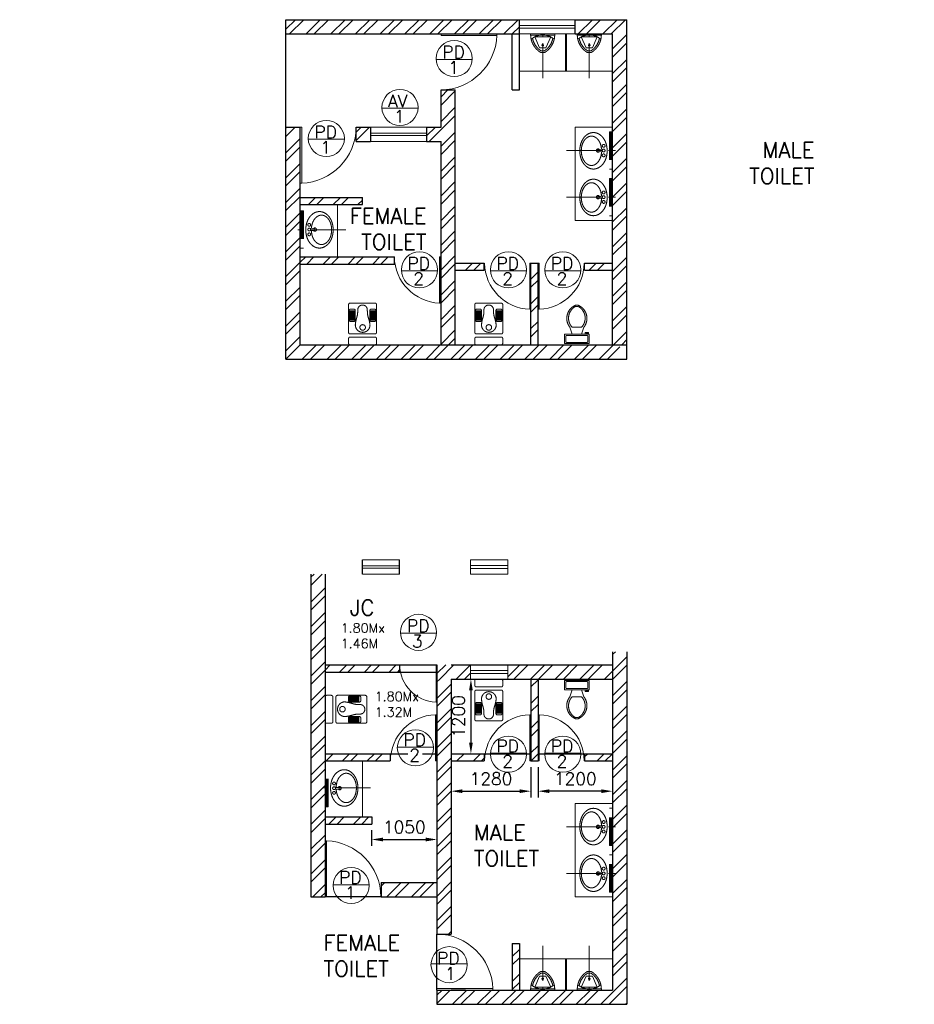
# Model space of a CAD drawing. Header units: inches. Extents: x 0 to 1564127, y -23460 to 23144100.
# Tile 155 of 215: x 880948 to 895333, y 151075 to 166913. Entities that reach past the tile are written whole.
import ezdxf
from ezdxf.enums import TextEntityAlignment as Align

# ---------------------------------------------------------------- set-up
doc = ezdxf.new("R2010")
doc.units = ezdxf.units.IN
doc.header["$LTSCALE"] = 1800
doc.header["$MEASUREMENT"] = 0
doc.linetypes.add('1 NORTH ELEVATION$0$NORTH ELEVATION$0$HIDDEN', pattern=[0.375, 0.25, -0.125])
doc.linetypes.add('CENTER', pattern=[2, 1.25, -0.25, 0.25, -0.25])
doc.layers.get('0').update_dxf_attribs({"color": 253, "lineweight": 9})
for name, color, linetype in [('1', 7, 'Continuous'), ('DIM', 4, 'Continuous'), ('TEXT', 3, 'Continuous'), ('WALL', 6, 'Continuous')]:
    doc.layers.add(name, color=color, linetype=linetype)
for name, color, linetype, lineweight in [('A-DOOR TAG', 3, 'Continuous', 15), ('CCONTHIN', 15, '1 NORTH ELEVATION$0$NORTH ELEVATION$0$HIDDEN', 13), ('CHAT', 11, 'Continuous', 13), ('CL', 8, 'CENTER', 15), ('DOOR', 235, 'Continuous', 13), ('WALL HATCH', 251, 'Continuous', 13), ('WIN', 31, 'Continuous', 13)]:
    doc.layers.add(name, color=color, linetype=linetype, lineweight=lineweight)
doc.styles.add('ROAMNS', font='ROMANS.shx')
doc.styles.add('ROMANS', font='romans.shx')
doc.styles.add('ROMANT', font='romant')
doc.dimstyles.new('DIM INT 2', dxfattribs={"dimtxt": 200, "dimasz": 180, "dimexe": 100, "dimexo": 100, "dimgap": 100, "dimtad": 1, "dimdec": 0, "dimzin": 13, "dimdsep": 46, "dimlunit": 5, "dimtxsty": 'ROAMNS', "dimcen": 0.09, "dimclrd": 9, "dimclre": 9, "dimclrt": 4, "dimadec": 0, "dimazin": 0, "dimtfac": 1, "dimtdec": 0, "dimtix": 1, "dimtmove": 2, "dimatfit": 3, "dimfxl": 1, "dimtolj": 1, "dimtzin": 13, "dimarcsym": 0})
pattern_1 = [(45, (414531.5, -16368.54), (-198.87378, 198.87378), []), (45, (414664.08, -16368.54), (-198.87378, 198.87378), [])]
pattern_2 = [(45, (-476180.83, -172903.28), (-198.87378, 198.87378), []), (45, (-476048.25, -172903.28), (-198.87378, 198.87378), [])]

# ---------------------------------------------------------------- blocks, each defined once
blk = doc.blocks.new('SERVICE BUILDING-ARCH$0$dd1')
at = {"layer": 'DOOR'}
blk.add_lwpolyline([(-1000, 975), (0, 975), (0, 1000), (-1000, 1000)], close=True, dxfattribs=at)
blk.add_arc((13, 1014), 1014, 182.2093, 269.2412, dxfattribs=at)
blk = doc.blocks.new('A$C05027D60')
at = {"layer": 'CCONTHIN'}
for p, q in [((9, 371), (109, 371)), ((9, 368), (109, 368)), ((9, 359), (109, 359)), ((9, 356), (109, 356)), ((9, 346), (109, 346)), ((9, 344), (109, 344)), ((9, 334), (109, 334)), ((9, 331), (109, 331)), ((9, 322), (109, 322)), ((9, 319), (109, 319)), ((441, 371), (341, 371)), ((441, 368), (341, 368)), ((441, 359), (341, 359)), ((441, 356), (341, 356)), ((441, 346), (341, 346)), ((441, 344), (341, 344)), ((441, 334), (341, 334)), ((441, 331), (341, 331)), ((441, 322), (341, 322)), ((441, 319), (341, 319)), ((9, 309), (109, 309)), ((9, 307), (109, 307)), ((9, 297), (109, 297)), ((9, 294), (109, 294)), ((9, 285), (109, 285)), ((9, 282), (109, 282)), ((9, 272), (109, 272)), ((9, 270), (109, 270)), ((9, 260), (109, 260)), ((9, 257), (109, 257)), ((9, 248), (109, 248)), ((9, 245), (109, 245)), ((9, 235), (109, 235)), ((9, 232), (109, 232)), ((9, 223), (109, 223)), ((9, 220), (109, 220)), ((441, 309), (341, 309)), ((441, 307), (341, 307)), ((441, 297), (341, 297)), ((441, 294), (341, 294)), ((441, 285), (341, 285)), ((441, 282), (341, 282)), ((441, 272), (341, 272)), ((441, 270), (341, 270)), ((441, 260), (341, 260)), ((441, 257), (341, 257)), ((441, 248), (341, 248)), ((441, 245), (341, 245)), ((441, 235), (341, 235)), ((441, 232), (341, 232)), ((441, 223), (341, 223)), ((441, 220), (341, 220))]:
    blk.add_line(p, q, dxfattribs=at)
for points in [[(25, 0), (425, 0, 0.414214), (450, 25), (450, 471, 0.414214), (425, 496), (25, 496, 0.414214), (0, 471), (0, 25, 0.414214)], [(34, 400), (84, 400, -0.414214), (109, 375), (109, 225, -0.414214), (84, 200), (34, 200, -0.414214), (9, 225), (9, 375, -0.414214)], [(416, 400), (366, 400, 0.414214), (341, 375), (341, 225, 0.414214), (366, 200), (416, 200, 0.414214), (441, 225), (441, 375, 0.414214)]]:
    blk.add_lwpolyline(points, format="xyb", close=True, dxfattribs=at)
blk.add_circle((223, 105), 44.6, dxfattribs=at)
for centre, radius, start, end in [((225, 389), 76.7, 0, 180), ((223, 144), 118, 180, 11.9895)]:
    blk.add_arc(centre, radius, start, end, dxfattribs=at)
blk.add_spline([(105, 144), (122, 231), (142, 301), (148, 389)], degree=3, dxfattribs=at)
blk.add_open_spline([(339, 168), (336, 189), (330, 234), (303, 305), (302, 359), (302, 389)], degree=3, knots=[24.560772, 24.560772, 24.560772, 24.560772, 88.405275, 160.999442, 249.688545, 249.688545, 249.688545, 249.688545], dxfattribs=at)
blk = doc.blocks.new('Toilet')
for p, q in [((9.5, -7), (9.5, -3)), ((-10, -9.5), (-8, -9.5)), ((-10, -10.5), (-10, -9.5)), ((-7, -10.5), (-10, -10.5)), ((-8, -9.5), (-8, -9)), ((-7, -9), (-7, -10.5)), ((-4, -9), (-6, -15)), ((4, -15), (-4, -15)), ((4, -9), (6, -15))]:
    blk.add_line(p, q)
blk.add_lwpolyline([(10.5, -9), (10.5, -1), (-10.5, -1), (-10.5, -9)], close=True)
for points in [[(-9.5, -3), (-9.5, -7)], [(8.5, -2), (-8.5, -2)], [(-8.5, -8), (8.5, -8)]]:
    blk.add_lwpolyline(points)
for centre, radius, start, end in [((-8.62, -2.88), 0.884, 81.8699, 188.1301), ((-8.62, -7.12), 0.884, 171.8699, 278.1301), ((8.62, -2.88), 0.884, 351.8699, 98.1301), ((8.62, -7.12), 0.884, 261.8699, 8.1301), ((3.52, -22.58), 12.17, 141.46911, 247.97143), ((4.2, -22.82), 11.33, 136.36773, 238.94682), ((-3.52, -22.58), 12.17, 292.02843, 38.53071), ((-4.2, -22.82), 11.33, 301.05301, 43.63209), ((0, -28.88), 4, 245.73182, 294.26817), ((0, -30), 4, 254.86053, 285.13947)]:
    blk.add_arc(centre, radius, start, end)
blk = doc.blocks.new('*U1210')
for p, q in [((-43, 235), (-121, 59)), ((-43, 235), (58, 235)), ((-27, 308), (43, 308)), ((-20, 283), (35, 283)), ((58, 235), (136, 59)), ((-186, 29), (201, 29)), ((-186, 29), (-186, 12)), ((-186, 12), (201, 12)), ((-121, 59), (136, 59)), ((201, 12), (201, 29))]:
    blk.add_line(p, q)
blk.add_circle((7, 194), 12.7)
for centre, radius, start, end in [((148, 24), 334, 121.6971, 179.1551), ((148, 24), 309, 123.0108, 169.3055), ((-133, 24), 309, 10.6945, 56.9892), ((-133, 24), 334, 0.8449, 58.3029), ((8, 300), 273, 227.252, 312.748)]:
    blk.add_arc(centre, radius, start, end)
blk = doc.blocks.new('*D1662')
at = {"layer": '1', "color": 9, "lineweight": -2, "transparency": 16777216}
for p, q in [((-4105, -2660), (-4105, -2909)), ((-3055, -2660), (-3055, -2909)), ((-3925, -2809), (-3235, -2809))]:
    blk.add_line(p, q, dxfattribs=at)
at = {"layer": '1', "color": 9, "transparency": 16777216}
for points in [[(-3925, -2779), (-3925, -2839), (-4105, -2809)], [(-3235, -2779), (-3235, -2839), (-3055, -2809)]]:
    blk.add_solid(points, dxfattribs=at)
at = {"layer": 'Defpoints', "color": 0, "transparency": 16777216}
for p in [(-4105, -2560), (-3055, -2560), (-3055, -2809)]:
    blk.add_point(p, dxfattribs=at)
at = {"layer": '1', "color": 4, "transparency": 16777216, "insert": (-3580, -2609), "char_height": 200, "attachment_point": 5, "style": 'ROAMNS'}
blk.add_mtext('\\A1;1050', dxfattribs=at)
blk = doc.blocks.new('*D1663')
at = {"layer": '1', "color": 9, "lineweight": -2, "transparency": 16777216}
for p, q in [((-2542, -230), (-2409, -230)), ((-2509, -410), (-2509, -1250)), ((-2542, -1430), (-2409, -1430))]:
    blk.add_line(p, q, dxfattribs=at)
at = {"layer": '1', "color": 9, "transparency": 16777216}
for points in [[(-2539, -410), (-2479, -410), (-2509, -230)], [(-2539, -1250), (-2479, -1250), (-2509, -1430)]]:
    blk.add_solid(points, dxfattribs=at)
at = {"layer": 'Defpoints', "color": 0, "transparency": 16777216}
for p in [(-2642, -230), (-2642, -1430), (-2509, -1430)]:
    blk.add_point(p, dxfattribs=at)
at = {"layer": '1', "color": 4, "transparency": 16777216, "insert": (-2709, -830), "char_height": 200, "attachment_point": 5, "rotation": 90, "style": 'ROAMNS'}
blk.add_mtext('\\A1;1200', dxfattribs=at)
blk = doc.blocks.new('*D1660')
at = {"layer": '1', "color": 9, "lineweight": -2, "transparency": 16777216}
for p, q in [((-1430, -1645), (-1430, -2132)), ((-230, -1645), (-230, -2132)), ((-410, -2032), (-1250, -2032))]:
    blk.add_line(p, q, dxfattribs=at)
at = {"layer": '1', "color": 9, "transparency": 16777216}
for points in [[(-1250, -2002), (-1250, -2062), (-1430, -2032)], [(-410, -2002), (-410, -2062), (-230, -2032)]]:
    blk.add_solid(points, dxfattribs=at)
at = {"layer": 'Defpoints', "color": 0, "transparency": 16777216}
for p in [(-1430, -1545), (-230, -1545), (-1430, -2032)]:
    blk.add_point(p, dxfattribs=at)
at = {"layer": '1', "color": 4, "transparency": 16777216, "insert": (-830, -1832), "char_height": 200, "attachment_point": 5, "style": 'ROAMNS'}
blk.add_mtext('\\A1;1200', dxfattribs=at)
blk = doc.blocks.new('*D1661')
at = {"layer": '1', "color": 9, "lineweight": -2, "transparency": 16777216}
for p, q in [((-2825, -1645), (-2825, -2132)), ((-1545, -1645), (-1545, -2132)), ((-2645, -2032), (-1725, -2032))]:
    blk.add_line(p, q, dxfattribs=at)
at = {"layer": '1', "color": 9, "transparency": 16777216}
for points in [[(-2645, -2002), (-2645, -2062), (-2825, -2032)], [(-1725, -2002), (-1725, -2062), (-1545, -2032)]]:
    blk.add_solid(points, dxfattribs=at)
at = {"layer": 'Defpoints', "color": 0, "transparency": 16777216}
for p in [(-2825, -1545), (-1545, -1545), (-1545, -2032)]:
    blk.add_point(p, dxfattribs=at)
at = {"layer": '1', "color": 4, "transparency": 16777216, "insert": (-2185, -1832), "char_height": 200, "attachment_point": 5, "style": 'ROAMNS'}
blk.add_mtext('\\A1;1280', dxfattribs=at)
blk = doc.blocks.new('t')
at = {"layer": 'WALL HATCH'}
h = blk.add_hatch(dxfattribs=at)
h.set_pattern_fill('ANSI32', color=256, scale=750, style=0)
h.set_pattern_definition([(45, (-475782.6, -172903.28), (-198.87378, 198.87378), []), (45, (-475650, -172903.28), (-198.87378, 198.87378), [])])
h.paths.add_polyline_path([(-5084.8, -3730), (-5084.8, 1460.9), (-4854.8, 1460.9), (-4854.8, -3730)])
h = blk.add_hatch(dxfattribs=at)
h.set_pattern_fill('ANSI32', color=256, scale=750, style=0)
h.set_pattern_definition(pattern_2)
h.paths.add_polyline_path([(-115, -5460), (-1730, -5460), (-1730, -5230), (-798.7, -5230), (-798.7, -5231), (-411.3, -5231), (-230, -5230), (-230, -3655.4), (-229.6, -3655.4), (-229.6, -3055), (-229.7, -2905.4), (-229.6, -2905.4), (-229.6, -2305), (-230, 210.9), (-115, 210.9)])
h.paths.add_polyline_path([(0, -5460), (-115, -5460), (-115, -5275.6), (-115, 210.9), (0, 210.9)])
h = blk.add_hatch(dxfattribs=at)
h.set_pattern_fill('ANSI32', color=256, scale=750, style=0)
h.set_pattern_definition(pattern_2)
h.paths.add_polyline_path([(-1915, 0), (-1915, -230), (-230, -230), (-230, 0)])
h.paths.add_polyline_path([(-3054.8, 0), (-3054.8, -230), (-2515, -230), (-2515, 0)])
h.paths.add_polyline_path([(-3654.8, -115), (-3654.8, 0), (-4854.8, 0), (-4854.8, -115)])
h = blk.add_hatch(dxfattribs=at)
h.set_pattern_fill('ANSI32', color=256, scale=750, style=0)
h.set_pattern_definition(pattern_2)
h.paths.add_polyline_path([(-2824.8, -4330), (-3054.8, -4330), (-3054.8, -3730), (-3221.5, -3730), (-3221.5, -3500), (-3054.8, -3500), (-3054.8, -230), (-2824.8, -230)])
h.paths.add_polyline_path([(-3221.5, -3730), (-3954.8, -3730), (-3954.8, -3500), (-3221.5, -3500)])
h = blk.add_hatch(dxfattribs=at)
h.set_pattern_fill('ANSI32', color=256, scale=750, style=0)
h.set_pattern_definition(pattern_2)
h.paths.add_polyline_path([(-2295, -1545), (-2760, -1545), (-2760, -1430), (-2295, -1430)])
h.paths.add_polyline_path([(-1430, -1545), (-1545, -1545), (-1545, -801.3), (-1545, -230), (-1430, -230)])
h.paths.add_polyline_path([(-230, -1545), (-680, -1545), (-680, -1430), (-230, -1430)])
h = blk.add_hatch(dxfattribs=at)
h.set_pattern_fill('ANSI32', color=256, scale=750, style=0)
h.set_pattern_definition([(45, (-476180.83, -172788.28), (-198.87378, 198.87378), []), (45, (-476048.25, -172788.28), (-198.87378, 198.87378), [])])
h.paths.add_polyline_path([(-4104.8, -2560), (-4104.8, -2445), (-4854.8, -2445), (-4854.8, -2560)])
h.paths.add_polyline_path([(-4854.8, -1430), (-4854.8, -1545), (-3804.8, -1545), (-3804.8, -1430)])
h = blk.add_hatch(dxfattribs=at)
h.set_pattern_fill('ANSI32', color=256, scale=750, style=0)
h.paths.add_polyline_path([(-1730, -4480), (-1845, -4480), (-1845, -5230), (-1730, -5230)])
h = blk.add_hatch(dxfattribs=at)
h.set_pattern_fill('ANSI32', color=256, scale=750, style=0)
h.set_pattern_definition(pattern_2)
h.paths.add_polyline_path([(-3054.8, -5230), (-3054.8, -5460), (-1730, -5460), (-1730, -5230)])
blk.add_line((-3654.8, 0), (-3054.8, 0))
at = {"layer": 'A-DOOR TAG', "color": 1}
for p, q in [((-3060.2, 511.3), (-3640.2, 511.3)), ((-3111.9, -1322.5), (-3691.9, -1322.5)), ((-1615.8, -1422.5), (-2195.8, -1422.5)), ((-742.2, -1422.5), (-1322.3, -1422.5)), ((-4145.3, -3535.9), (-4725.3, -3535.9)), ((-2570.7, -4810.6), (-3150.7, -4810.6))]:
    blk.add_line(p, q, dxfattribs=at)
for centre in [(-3350.2, 523.5), (-3401.9, -1334.7), (-1905.8, -1434.7), (-1032.3, -1434.7), (-4435.3, -3548.1), (-2860.7, -4822.8)]:
    blk.add_circle(centre, 290.3, dxfattribs=at)
at = {"layer": 'CCONTHIN', "linetype": 'Continuous'}
for p, q in [((-4254.8, -2445), (-4254.8, -1545)), ((-830, -2230), (-230, -2230)), ((-830, -3730), (-830, -2230)), ((-830, -3730), (-230, -3730)), ((-1730, -4730), (-230, -4730)), ((-988, -5231), (-988, -4730)), ((-972, -5231), (-972, -4730))]:
    blk.add_line(p, q, dxfattribs=at)
at = {"layer": 'CCONTHIN'}
for p, q in [((-4854.8, -2284), (-4854.8, -1684)), ((-4843.4, -2284), (-4843.4, -1684)), ((-4830.4, -2284), (-4830.4, -1684)), ((-4816.6, -2284), (-4816.6, -1684)), ((-4803.6, -2284), (-4803.6, -1684)), ((-4708, -1961.6), (-4618.9, -1970.6)), ((-4618.9, -1997.4), (-4708, -2006.4)), ((-4618.9, -1970.6), (-4618.9, -1997.4)), ((-4803.6, -2284.4), (-4854.8, -2284.4)), ((-280.8, -2305), (-229.6, -2305)), ((-280.8, -2905), (-280.8, -2305)), ((-267.8, -2905), (-267.8, -2305)), ((-254, -2905), (-254, -2305)), ((-241, -2905), (-241, -2305)), ((-229.6, -2905), (-229.6, -2305)), ((-376.4, -2582.6), (-465.5, -2591.6)), ((-465.5, -2591.6), (-465.5, -2618.4)), ((-465.5, -2618.4), (-376.4, -2627.4)), ((-280.8, -2905.4), (-229.6, -2905.4)), ((-280.8, -3055), (-229.6, -3055)), ((-280.8, -3655), (-280.8, -3055)), ((-267.8, -3655), (-267.8, -3055)), ((-254, -3655), (-254, -3055)), ((-241, -3655), (-241, -3055)), ((-229.6, -3655), (-229.6, -3055)), ((-376.4, -3332.6), (-465.5, -3341.6)), ((-465.5, -3341.6), (-465.5, -3368.4)), ((-465.5, -3368.4), (-376.4, -3377.4)), ((-280.8, -3655.4), (-229.6, -3655.4))]:
    blk.add_line(p, q, dxfattribs=at)
for points in [[(-2422.6, -230), (-2022.6, -230, -0.4142136), (-1997.6, -255), (-1997.6, -330, -0.4142136), (-2022.6, -355), (-2422.6, -355, -0.4142136), (-2447.6, -330), (-2447.6, -255, -0.4142136)], [(-4854.8, -915), (-4854.8, -515, -0.4142136), (-4829.8, -490), (-4754.8, -490, -0.4142136), (-4729.8, -515), (-4729.8, -915, -0.4142136), (-4754.8, -940), (-4829.8, -940, -0.4142136)]]:
    blk.add_lwpolyline(points, format="xyb", close=True, dxfattribs=at)
for points in [[(-4634.3, -1711.1, 0.1069454), (-4708.2, -1780.5, 0.0815881), (-4750.7, -1870.5, 0.1401213), (-4750.7, -2089.5)], [(-4457.5, -2248.9, 0.1069454), (-4383.6, -2179.5, 0.0815881), (-4341, -2089.5, 0.0697201), (-4325.7, -1980, 0.0697201), (-4341, -1870.5, 0.0815881), (-4383.6, -1780.5, 0.1069454), (-4457.5, -1711.1, 0.2770668), (-4634.3, -1711.1)], [(-4675.9, -2001.7, 0.0537435), (-4663.4, -2073.8, 0.0815881), (-4628.8, -2147.1, 0.1069454), (-4572.4, -2200, 0.2770668), (-4454.5, -2200, 0.1069454), (-4398.1, -2147.1, 0.0815881), (-4363.5, -2073.8, 0.0697201), (-4350.4, -1980, 0.0697201), (-4363.5, -1886.2, 0.0815881), (-4398.1, -1812.9, 0.1069454), (-4454.5, -1760, 0.2770668), (-4572.4, -1760, 0.1069454), (-4628.8, -1812.9, 0.0815881), (-4663.4, -1886.2, 0.0595755), (-4676.3, -1966.2)], [(-4750.7, -2089.5, 0.0815881), (-4708.2, -2179.5, 0.1069454), (-4634.3, -2248.9, 0.2770668), (-4457.5, -2248.9)], [(-626.9, -2870, -0.1069454), (-700.8, -2800.6, -0.0815881), (-743.3, -2710.5, -0.0697201), (-758.7, -2601, -0.0697201), (-743.3, -2491.5, -0.0815881), (-700.8, -2401.5, -0.1069454), (-626.9, -2332.1, -0.2770668), (-450.1, -2332.1)], [(-408.5, -2622.7, -0.0537435), (-421, -2694.8, -0.0815881), (-455.6, -2768.1, -0.1069454), (-512, -2821, -0.2770668), (-629.9, -2821, -0.1069454), (-686.3, -2768.1, -0.0815881), (-720.9, -2694.8, -0.0697201), (-734, -2601, -0.0697201), (-720.9, -2507.2, -0.0815881), (-686.3, -2433.9, -0.1069454), (-629.9, -2381, -0.2770668), (-512, -2381, -0.1069454), (-455.6, -2433.9, -0.0815881), (-421, -2507.2, -0.0595755), (-408.1, -2587.2)], [(-450.1, -2332.1, -0.1069454), (-376.2, -2401.5, -0.0815881), (-333.7, -2491.5, -0.1401213), (-333.7, -2710.5)], [(-333.7, -2710.5, -0.0815881), (-376.2, -2800.6, -0.1069454), (-450.1, -2870, -0.2770668), (-626.9, -2870)], [(-626.9, -3620, -0.1069454), (-700.8, -3550.6, -0.0815881), (-743.3, -3460.5, -0.0697201), (-758.7, -3351, -0.0697201), (-743.3, -3241.5, -0.0815881), (-700.8, -3151.5, -0.1069454), (-626.9, -3082.1, -0.2770668), (-450.1, -3082.1)], [(-408.5, -3372.7, -0.0537435), (-421, -3444.8, -0.0815881), (-455.6, -3518.1, -0.1069454), (-512, -3571, -0.2770668), (-629.9, -3571, -0.1069454), (-686.3, -3518.1, -0.0815881), (-720.9, -3444.8, -0.0697201), (-734, -3351, -0.0697201), (-720.9, -3257.2, -0.0815881), (-686.3, -3183.9, -0.1069454), (-629.9, -3131, -0.2770668), (-512, -3131, -0.1069454), (-455.6, -3183.9, -0.0815881), (-421, -3257.2, -0.0595755), (-408.1, -3337.2)], [(-450.1, -3082.1, -0.1069454), (-376.2, -3151.5, -0.0815881), (-333.7, -3241.5, -0.1401213), (-333.7, -3460.5)], [(-333.7, -3460.5, -0.0815881), (-376.2, -3550.6, -0.1069454), (-450.1, -3620, -0.2770668), (-626.9, -3620)]]:
    blk.add_lwpolyline(points, format="xyb", dxfattribs=at)
for centre in [(-4710.2, -1907), (-4710.2, -1984), (-4710.2, -2059.7), (-374.2, -2528), (-374.2, -2605), (-374.2, -2680.7), (-374.2, -3278), (-374.2, -3355), (-374.2, -3430.7)]:
    blk.add_circle(centre, 22.5, dxfattribs=at)
for centre, start, end in [((-4620.2, -1984), 215.7393, 144.2609), ((-464.2, -2605), 35.7391, 324.2607), ((-464.2, -3355), 35.7391, 324.2607)]:
    blk.add_arc(centre, 27, start, end, dxfattribs=at)
at = {"layer": 'CL', "ltscale": 0.25}
for p, q in [((-4122.5, -1980), (-4895.7, -1980)), ((-969.7, -2605), (-154.4, -2605)), ((-969.7, -3355), (-154.4, -3355)), ((-1355, -4521.7), (-1355, -5231)), ((-605, -4521.7), (-605, -5231))]:
    blk.add_line(p, q, dxfattribs=at)
at = {"layer": 'DIM'}
for p, q in [((-3654.8, -115), (-3054.8, -115)), ((-3804.8, -1430), (-3521.4, -1430)), ((-3288, -1430), (-3054.8, -1430)), ((-2295, -1430), (-1545, -1430)), ((-1430, -1430), (-680, -1430)), ((-3954.8, -3730), (-4854.8, -3730)), ((-3054.8, -5230), (-3054.8, -4330))]:
    blk.add_line(p, q, dxfattribs=at)
at = {"layer": 'WALL'}
for p, q in [((-4254.8, 1459.9), (-4254.8, 1689.9)), ((-3654.8, 1459.9), (-3654.8, 1689.9)), ((-5084.8, 1459.9), (-5084.8, -3730)), ((-4854.8, 1459.9), (-4854.8, -3730)), ((-230, 210.9), (-230, -5230)), ((0, 210.9), (0, -5460)), ((-4854.8, 0), (-3054.8, 0)), ((-3054.8, 0), (-3054.8, -4330)), ((-2824.8, 0), (-230, 0)), ((-4854.8, -115), (-3054.8, -115)), ((-3654.8, 0), (-3654.8, -115)), ((-4854.8, -230), (-4854.8, -3500)), ((-2824.8, -230), (-2824.8, -4330)), ((-2824.8, -230), (-230, -230)), ((-1545, -230), (-1545, -1545)), ((-1430, -230), (-1430, -1545)), ((-4854.8, -1430), (-3804.8, -1430)), ((-4854.8, -1545), (-3804.8, -1545)), ((-4205, -1545), (-4090, -1545)), ((-3804.8, -1430), (-3804.8, -1545)), ((-2824.8, -1430), (-2295, -1430)), ((-2824.8, -1545), (-2295, -1545)), ((-2295, -1430), (-2295, -1545)), ((-1545, -1545), (-1430, -1545)), ((-680, -1430), (-680, -1545)), ((-680, -1430), (-230, -1430)), ((-680, -1545), (-230, -1545)), ((-4854.8, -2445), (-4104.8, -2445)), ((-4104.8, -2445), (-4104.8, -2560)), ((-4854.8, -2560), (-4104.8, -2560)), ((-3954.8, -3500), (-3954.8, -3730)), ((-3954.8, -3500), (-3054.8, -3500)), ((-5084.8, -3730), (-4854.8, -3730)), ((-3954.8, -3730), (-3054.8, -3730)), ((-3054.8, -4330), (-2824.8, -4330)), ((-1845, -4480), (-1845, -5230)), ((-1845, -4480), (-1730, -4480)), ((-1730, -4480), (-1730, -5230)), ((-3054.8, -5230), (-3054.8, -5460)), ((-3054.8, -5230), (-1730, -5230)), ((-2594.8, -5230), (-2824.8, -5230)), ((-1730, -5230), (-230, -5230)), ((-3054.8, -5460), (-1730, -5460)), ((-1730, -5460), (0, -5460))]:
    blk.add_line(p, q, dxfattribs=at)
at = {"layer": 'WIN'}
for p, q in [((-3654.8, 1594.9), (-4254.8, 1594.9)), ((-2515, 1599.9), (-1915, 1599.9)), ((-3654.8, 1554.9), (-4254.8, 1554.9)), ((-2515, 1549.9), (-1915, 1549.9)), ((-2515, -90), (-1915, -90)), ((-2515, -140), (-1915, -140))]:
    blk.add_line(p, q, dxfattribs=at)
for points in [[(-3654.8, 1459.9), (-4254.8, 1459.9), (-4254.8, 1689.9), (-3654.8, 1689.9)], [(-2515, 1689.9), (-1915, 1689.9), (-1915, 1459.9), (-2515, 1459.9)], [(-2515, 0), (-1915, 0), (-1915, -230), (-2515, -230)]]:
    blk.add_lwpolyline(points, close=True, dxfattribs=at)
at = {"layer": 'CCONTHIN', "xscale": -18.75, "yscale": 18.75, "zscale": 18.75}
blk.add_blockref('Toilet', (-805.5, -232), dxfattribs=at)
at = {"layer": 'CCONTHIN'}
for p, rotation in [((-1997.6, -405), 180), ((-4679.8, -490), 270)]:
    blk.add_blockref('A$C05027D60', p, dxfattribs=dict(at, rotation=rotation))
at = {"layer": 'CCONTHIN', "xscale": -1}
blk.add_blockref('*U1210', (-1347.4, -5242.7), dxfattribs=at)
at = {"layer": 'CCONTHIN'}
blk.add_blockref('*U1210', (-612.6, -5242.7), dxfattribs=at)
at = {"layer": 'CHAT'}
for p, xscale, yscale, zscale, rotation in [((-3654.8, 0), -0.5999999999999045, 0.5999999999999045, 0.5999999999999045, 270), ((-3804.8, -1545), 0.7436525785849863, 0.7436525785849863, 0.7436525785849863, 270), ((-2288.7, -1545), 0.7436525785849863, 0.7436525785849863, 0.7436525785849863, 270), ((-686.3, -1545), -0.7436525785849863, 0.7436525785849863, 0.7436525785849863, 90), ((-3954.8, -3730), -0.8999999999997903, 0.8999999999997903, 0.8999999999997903, 90), ((-3054.8, -4330), 0.8999999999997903, 0.8999999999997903, 0.8999999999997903, 180)]:
    blk.add_blockref('SERVICE BUILDING-ARCH$0$dd1', p, dxfattribs=dict(at, xscale=xscale, yscale=yscale, zscale=zscale, rotation=rotation))
at = {"layer": 'A-DOOR TAG', "linetype": 'Continuous', "style": 'ROMANS'}
for s, p in [('PD', (-3536, 627.3)), ('3', (-3457.8, 381.3)), ('PD', (-3593.7, -1206.5)), ('PD', (-2097.6, -1306.5)), ('PD', (-1224, -1306.5)), ('2', (-3499.9, -1452.5)), ('2', (-2003.8, -1552.5)), ('2', (-1130.3, -1552.5)), ('PD', (-4627.1, -3419.9)), ('1', (-4533.4, -3665.9)), ('PD', (-3052.5, -4719)), ('1', (-2924.6, -4964.9))]:
    blk.add_text(s, height=200, dxfattribs=at).set_placement(p, align=Align.MIDDLE_LEFT)
at = {"layer": 'TEXT', "attachment_point": 1}
for s, insert, char_height, width, style in [('JC', (-4457.4, 1045.2), 250, 638.119, 'ROMANS'), ('1.80Mx 1.46M', (-4603.3, 668), 150, 1141.076, 'ROAMNS'), ('1.80Mx 1.32M', (-4056.9, -433.8), 150, 1141.076, 'ROAMNS'), ('MALE \\PTOILET', (-2461, -2571.5), 250, 1458.483, 'ROMANS'), ('FEMALE \\PTOILET', (-4880.1, -4346), 250, 1458.483, 'ROMANS')]:
    blk.add_mtext(s, dxfattribs=dict(at, insert=insert, char_height=char_height, width=width, style=style))
at = {"layer": '1'}
dim = blk.add_linear_dim(base=(-2509.5, -1430), p1=(-2642.4, -230), p2=(-2642.4, -1430), angle=90, dimstyle='DIM INT 2', dxfattribs=at)
dim.commit()
dim.dimension.update_dxf_attribs({"geometry": '*D1663', "text_midpoint": (-2709.5, -830)})
for base, p1, p2, picture, middle in [((-1545, -2032.5), (-2824.8, -1545), (-1545, -1545), '*D1661', (-2184.9, -1832.5)), ((-1430, -2032.5), (-230, -1545), (-1430, -1545), '*D1660', (-830, -1832.5)), ((-3054.8, -2808.9), (-4104.8, -2560), (-3054.8, -2560), '*D1662', (-3579.8, -2608.9))]:
    dim = blk.add_linear_dim(base=base, p1=p1, p2=p2, dimstyle='DIM INT 2', dxfattribs=at)
    dim.commit()
    dim.dimension.update_dxf_attribs({"geometry": picture, "text_midpoint": middle})

msp = doc.modelspace()

# ---------------------------------------------------------------- hatches: boundary and pattern name
at = {"layer": 'WALL HATCH'}
h = msp.add_hatch(dxfattribs=at)
h.set_pattern_fill('ANSI32', color=256, scale=750, style=0)
h.set_pattern_definition(pattern_1)
h.paths.add_polyline_path([(885229.33, 166912.54), (885229.33, 166682.54), (888982.33, 166682.54), (888982.33, 166912.54)])
h = msp.add_hatch(dxfattribs=at)
h.set_pattern_fill('ANSI32', color=256, scale=750, style=0)
h.set_pattern_definition(pattern_1)
h.paths.add_polyline_path([(885229.33, 161682.54), (885229.33, 161452.54), (890597.33, 161452.54), (890597.33, 161682.54)])

# ---------------------------------------------------------------- linework, layer by layer
at = {"layer": 'A-DOOR TAG', "color": 1}
msp.add_line((888225.86, 166274.28), (887645.82, 166274.28), dxfattribs=at)
msp.add_circle((887935.84, 166286.48), 290.28, dxfattribs=at)
at = {"layer": 'CCONTHIN', "linetype": 'Continuous'}
for p, q in [((889724.33, 166683.54), (889724.33, 166083.54)), ((889740.33, 166683.54), (889740.33, 166083.54)), ((890482.33, 166083.54), (888982.33, 166083.54))]:
    msp.add_line(p, q, dxfattribs=at)
at = {"layer": 'CCONTHIN'}
for points in [[(886260.67, 161682.54), (886660.67, 161682.54, 0.41421356), (886685.67, 161707.54), (886685.67, 161782.54, 0.41421356), (886660.67, 161807.54), (886260.67, 161807.54, 0.41421356), (886235.67, 161782.54), (886235.67, 161707.54, 0.41421356)], [(888289.71, 161682.54), (888689.71, 161682.54, 0.41421356), (888714.71, 161707.54), (888714.71, 161782.54, 0.41421356), (888689.71, 161807.54), (888289.71, 161807.54, 0.41421356), (888264.71, 161782.54), (888264.71, 161707.54, 0.41421356)]]:
    msp.add_lwpolyline(points, format="xyb", close=True, dxfattribs=at)
at = {"layer": 'CL', "ltscale": 0.25}
for p, q in [((889357.33, 165974.28), (889357.33, 166683.54)), ((890107.33, 165974.28), (890107.33, 166683.54))]:
    msp.add_line(p, q, dxfattribs=at)
at = {"layer": 'WALL'}
for p, q in [((885229.33, 166912.54), (888982.33, 166912.54)), ((889882.33, 166682.54), (889882.33, 166912.54)), ((889882.33, 166912.54), (890712.33, 166912.54)), ((885229.33, 166682.54), (888982.33, 166682.54)), ((889882.33, 166682.54), (890482.33, 166682.54)), ((885459.33, 161682.54), (890712.33, 161682.54)), ((885229.33, 161452.54), (890712.33, 161452.54))]:
    msp.add_line(p, q, dxfattribs=at)
at = {"layer": 'WIN'}
for p, q in [((888982.33, 166817.54), (889882.33, 166817.54)), ((888982.33, 166777.54), (889882.33, 166777.54))]:
    msp.add_line(p, q, dxfattribs=at)
msp.add_lwpolyline([(888982.33, 166912.54), (889882.33, 166912.54), (889882.33, 166682.54), (888982.33, 166682.54)], close=True, dxfattribs=at)

# ---------------------------------------------------------------- block references
at = {"layer": '1'}
msp.add_blockref('t', (890712.33, 156534.75), dxfattribs=at)
at = {"layer": 'CCONTHIN', "rotation": 180}
msp.add_blockref('*U1210', (889364.96, 166695.21), dxfattribs=at)
at = {"layer": 'CCONTHIN', "xscale": -1, "rotation": 180}
msp.add_blockref('*U1210', (890099.71, 166695.21), dxfattribs=at)

# ---------------------------------------------------------------- texts
at = {"layer": 'A-DOOR TAG', "linetype": 'Continuous', "style": 'ROMANS'}
for s, p in [('PD', (887744.07, 166390.27)), ('1', (887837.81, 166144.31))]:
    msp.add_text(s, height=200, dxfattribs=at).set_placement(p, align=Align.MIDDLE_LEFT)
at = {"layer": 'TEXT', "insert": (540290.52, 165866.14), "char_height": 500, "attachment_point": 1, "style": 'ROMANT', "bg_fill": 3, "box_fill_scale": 1, "bg_fill_color": 256, "bg_fill_transparency": 0}
msp.add_mtext_dynamic_manual_height_columns('\\pi1300.3;{\\W0.85;CONTROL \\P\\pi865.22;EQUIPMENT \\P\\pi1877.1;ROOM\\P\\pi450.34;(FOR UNIT#1)}', width=5535.2004, gutter_width=1, heights=[0], dxfattribs=at)

# ---------------------------------------------------------------- next in the draw order: hatches: boundary and pattern name
at = {"layer": 'WALL HATCH'}
h = msp.add_hatch(dxfattribs=at)
h.set_pattern_fill('ANSI32', color=256, scale=750, style=0)
h.set_pattern_definition(pattern_1)
h.paths.add_polyline_path([(890597.33, 166912.54), (889882.33, 166912.54), (889882.33, 166682.54), (889913.66, 166682.54), (889913.66, 166683.54), (890301.01, 166683.54), (890482.33, 166682.54), (890482.33, 165107.99), (890482.7, 165107.99), (890482.7, 164507.54), (890482.68, 164357.99), (890482.7, 164357.99), (890482.7, 163757.54), (890482.33, 161682.54), (890597.33, 161682.54)])
h.paths.add_polyline_path([(890712.33, 166912.54), (890597.33, 166912.54), (890597.33, 166728.14), (890597.33, 161682.54), (890712.33, 161682.54)])
h = msp.add_hatch(dxfattribs=at)
h.set_pattern_fill('ANSI32', color=256, scale=750, style=0)
h.set_pattern_definition(pattern_1)
h.paths.add_polyline_path([(887952.33, 165782.54), (887722.33, 165782.54), (887722.33, 165182.54), (887490.83, 165182.54), (887490.83, 164952.54), (887722.33, 164952.54), (887722.33, 161682.54), (887952.33, 161682.54)])
h.paths.add_polyline_path([(886590.83, 165182.54), (886359.33, 165182.54), (886359.33, 164952.54), (886590.83, 164952.54)])
h = msp.add_hatch(dxfattribs=at)
h.set_pattern_fill('ANSI32', color=256, scale=750, style=0)
h.set_pattern_definition(pattern_1)
h.paths.add_polyline_path([(885229.33, 165182.54), (885229.33, 161682.54), (885459.33, 161682.54), (885459.33, 165182.54)])
h = msp.add_hatch(dxfattribs=at)
h.set_pattern_fill('ANSI32', color=256, scale=750, style=0)
h.set_pattern_definition(pattern_1)
h.paths.add_polyline_path([(886459.33, 164052.54), (885459.33, 164052.54), (885459.33, 163937.54), (886459.33, 163937.54)])
h.paths.add_polyline_path([(886972.33, 163097.54), (885459.33, 163097.54), (885459.33, 162982.54), (886972.33, 162982.54)])
h = msp.add_hatch(dxfattribs=at)
h.set_pattern_fill('ANSI32', color=256, scale=750, style=0)
h.set_pattern_definition(pattern_1)
h.paths.add_polyline_path([(888417.33, 162997.54), (887952.33, 162997.54), (887952.33, 162882.54), (888417.33, 162882.54)])
h.paths.add_polyline_path([(889282.33, 162997.54), (889167.33, 162997.54), (889167.33, 162253.89), (889167.33, 161682.54), (889282.33, 161682.54)])
h.paths.add_polyline_path([(890482.33, 162997.54), (890032.33, 162997.54), (890032.33, 162882.54), (890482.33, 162882.54)])

# ---------------------------------------------------------------- next in the draw order: linework, layer by layer
at = {"layer": 'A-DOOR TAG', "color": 1}
for p, q in [((887352.79, 165489.11), (886772.75, 165489.11)), ((886168.79, 164988.47), (885588.75, 164988.47)), ((887665.21, 162875.07), (887085.17, 162875.07)), ((889096.55, 162875.07), (888516.51, 162875.07)), ((889970.09, 162875.07), (889390.05, 162875.07))]:
    msp.add_line(p, q, dxfattribs=at)
for centre in [(887062.77, 165501.31), (885878.77, 165000.67), (887375.19, 162887.26), (888806.53, 162887.26), (889680.07, 162887.26)]:
    msp.add_circle(centre, 290.28, dxfattribs=at)
at = {"layer": 'CCONTHIN', "linetype": 'Continuous'}
for p, q in [((889882.33, 165182.54), (890482.33, 165182.54)), ((889882.33, 165182.54), (889882.33, 163682.54)), ((886059.33, 163937.54), (886059.33, 163097.54)), ((889882.33, 163682.54), (890482.33, 163682.54))]:
    msp.add_line(p, q, dxfattribs=at)
at = {"layer": 'CCONTHIN'}
for p, q in [((890431.54, 165107.99), (890482.7, 165107.99)), ((890431.54, 165107.54), (890431.54, 164507.54)), ((890444.58, 165107.54), (890444.58, 164507.54)), ((890458.34, 165107.54), (890458.34, 164507.54)), ((890471.38, 165107.54), (890471.38, 164507.54)), ((890482.7, 165107.54), (890482.7, 164507.54)), ((890246.82, 164820.97), (890335.92, 164829.93)), ((890246.82, 164794.11), (890246.82, 164820.97)), ((890335.92, 164785.15), (890246.82, 164794.11)), ((890431.54, 164507.54), (890482.7, 164507.54)), ((890431.54, 164357.99), (890482.7, 164357.99)), ((890431.54, 164357.54), (890431.54, 163757.54)), ((890444.58, 164357.54), (890444.58, 163757.54)), ((890458.34, 164357.54), (890458.34, 163757.54)), ((890471.38, 164357.54), (890471.38, 163757.54)), ((890482.7, 164357.54), (890482.7, 163757.54)), ((890246.82, 164070.97), (890335.92, 164079.93)), ((890246.82, 164044.11), (890246.82, 164070.97)), ((890335.92, 164035.15), (890246.82, 164044.11)), ((885510.49, 163836.97), (885459.33, 163836.97)), ((885459.33, 163836.53), (885459.33, 163236.53)), ((885470.65, 163836.53), (885470.65, 163236.53)), ((885483.69, 163836.53), (885483.69, 163236.53)), ((885497.45, 163836.53), (885497.45, 163236.53)), ((885510.49, 163836.53), (885510.49, 163236.53)), ((890431.54, 163757.54), (890482.7, 163757.54)), ((885695.21, 163549.96), (885606.11, 163558.91)), ((885606.11, 163514.14), (885695.21, 163523.09)), ((885695.21, 163523.09), (885695.21, 163549.96)), ((885510.49, 163236.53), (885459.33, 163236.53))]:
    msp.add_line(p, q, dxfattribs=at)
for points in [[(890085.47, 165072.5, 0.10694543), (890011.52, 165003.1, 0.08158811), (889968.99, 164913.05, 0.06972009), (889953.65, 164803.56, 0.06972009), (889968.99, 164694.07, 0.08158811), (890011.52, 164604.02, 0.10694543), (890085.47, 164534.62, 0.27706682), (890262.19, 164534.62)], [(890303.81, 164825.27, 0.05374353), (890291.36, 164897.36, 0.08158811), (890256.73, 164970.67, 0.10694543), (890200.38, 165023.55, 0.27706682), (890082.42, 165023.55, 0.10694543), (890026.08, 164970.67, 0.08158811), (889991.45, 164897.36, 0.06972009), (889978.31, 164803.56, 0.06972009), (889991.45, 164709.76, 0.08158811), (890026.08, 164636.45, 0.10694543), (890082.42, 164583.57, 0.27706682), (890200.38, 164583.57, 0.10694543), (890256.73, 164636.45, 0.08158811), (890291.36, 164709.76, 0.05957553), (890304.22, 164789.77)], [(890378.68, 164913.05, 0.08158811), (890336.15, 165003.1, 0.10694543), (890262.19, 165072.5, 0.27706682), (890085.47, 165072.5)], [(890262.19, 164534.62, 0.10694543), (890336.15, 164604.02, 0.08158811), (890378.68, 164694.07, 0.1401213), (890378.68, 164913.05)], [(890085.47, 164322.5, 0.10694543), (890011.52, 164253.1, 0.08158811), (889968.99, 164163.05, 0.06972009), (889953.65, 164053.56, 0.06972009), (889968.99, 163944.07, 0.08158811), (890011.52, 163854.02, 0.10694543), (890085.47, 163784.62, 0.27706682), (890262.19, 163784.62)], [(890303.81, 164075.27, 0.05374353), (890291.36, 164147.36, 0.08158811), (890256.73, 164220.67, 0.10694543), (890200.38, 164273.55, 0.27706682), (890082.42, 164273.55, 0.10694543), (890026.08, 164220.67, 0.08158811), (889991.45, 164147.36, 0.06972009), (889978.31, 164053.56, 0.06972009), (889991.45, 163959.76, 0.08158811), (890026.08, 163886.45, 0.10694543), (890082.42, 163833.57, 0.27706682), (890200.38, 163833.57, 0.10694543), (890256.73, 163886.45, 0.08158811), (890291.36, 163959.76, 0.05957553), (890304.22, 164039.77)], [(890378.68, 164163.05, 0.08158811), (890336.15, 164253.1, 0.10694543), (890262.19, 164322.5, 0.27706682), (890085.47, 164322.5)], [(890262.19, 163784.62, 0.10694543), (890336.15, 163854.02, 0.08158811), (890378.68, 163944.07, 0.1401213), (890378.68, 164163.05)], [(885563.35, 163642.03, -0.08158811), (885605.88, 163732.08, -0.10694543), (885679.84, 163801.48, -0.27706682), (885856.56, 163801.48)], [(885638.22, 163554.25, -0.05374353), (885650.68, 163626.34, -0.08158811), (885685.3, 163699.65, -0.10694543), (885741.65, 163752.53, -0.27706682), (885859.61, 163752.53, -0.10694543), (885915.95, 163699.65, -0.08158811), (885950.58, 163626.34, -0.06972009), (885963.72, 163532.54, -0.06972009), (885950.58, 163438.75, -0.08158811), (885915.95, 163365.43, -0.10694543), (885859.61, 163312.55, -0.27706682), (885741.65, 163312.55, -0.10694543), (885685.3, 163365.43, -0.08158811), (885650.68, 163438.75, -0.05957553), (885637.81, 163518.76)], [(885856.56, 163801.48, -0.10694543), (885930.51, 163732.08, -0.08158811), (885973.04, 163642.03, -0.06972009), (885988.38, 163532.54, -0.06972009), (885973.04, 163423.05, -0.08158811), (885930.51, 163333, -0.10694543), (885856.56, 163263.6, -0.27706682), (885679.84, 163263.6)], [(885679.84, 163263.6, -0.10694543), (885605.88, 163333, -0.08158811), (885563.35, 163423.05, -0.1401213), (885563.35, 163642.03)]]:
    msp.add_lwpolyline(points, format="xyb", dxfattribs=at)
for centre in [(890338.17, 164883.22), (890338.17, 164807.54), (890338.17, 164730.54), (890338.17, 164133.22), (890338.17, 164057.54), (890338.17, 163980.54), (885603.86, 163612.2), (885603.86, 163536.53), (885603.86, 163459.52)]:
    msp.add_circle(centre, 22.5, dxfattribs=at)
for centre, start, end in [((890248.17, 164807.54), 35.7393, 324.2609), ((890248.17, 164057.54), 35.7393, 324.2609), ((885693.86, 163536.53), 215.7391, 144.2607)]:
    msp.add_arc(centre, 27, start, end, dxfattribs=at)
at = {"layer": 'CL', "ltscale": 0.25}
for p, q in [((889742.61, 164807.54), (890557.95, 164807.54)), ((889742.61, 164057.54), (890557.95, 164057.54)), ((886191.55, 163532.54), (885418.41, 163532.54))]:
    msp.add_line(p, q, dxfattribs=at)
at = {"layer": 'WALL'}
for p, q in [((885229.33, 161452.54), (885229.33, 166912.54)), ((888982.33, 165782.54), (888982.33, 166912.54)), ((890712.33, 161452.54), (890712.33, 166912.54)), ((888867.33, 165782.54), (888867.33, 166682.54)), ((890482.33, 161682.54), (890482.33, 166682.54)), ((887722.33, 165182.54), (887722.33, 165782.54)), ((887722.33, 165782.54), (887952.33, 165782.54)), ((887952.33, 161682.54), (887952.33, 165782.54)), ((888867.33, 165782.54), (888982.33, 165782.54)), ((885229.33, 165182.54), (885459.33, 165182.54)), ((885459.33, 161682.54), (885459.33, 165182.54)), ((886359.33, 164952.54), (886359.33, 165182.54)), ((886359.33, 165182.54), (886590.83, 165182.54)), ((886590.83, 165182.54), (886590.83, 164952.54)), ((887490.83, 165182.54), (887722.33, 165182.54)), ((887490.83, 165182.54), (887490.83, 164952.54)), ((886359.33, 164952.54), (886590.83, 164952.54)), ((887490.83, 164952.54), (887722.33, 164952.54)), ((887722.33, 161682.54), (887722.33, 164952.54)), ((885459.33, 164052.54), (886459.33, 164052.54)), ((885459.33, 163937.54), (886459.33, 163937.54)), ((886459.33, 163937.54), (886459.33, 164052.54)), ((885459.33, 163097.54), (886972.33, 163097.54)), ((885459.33, 162982.54), (886972.33, 162982.54)), ((886507.33, 163097.54), (886622.33, 163097.54)), ((886972.33, 162982.54), (886972.33, 163097.54)), ((887952.33, 162997.54), (888417.33, 162997.54)), ((888417.33, 162882.54), (888417.33, 162997.54)), ((889167.33, 161682.54), (889167.33, 162997.54)), ((889167.33, 162997.54), (889282.33, 162997.54)), ((889282.33, 161682.54), (889282.33, 162997.54)), ((890032.33, 162882.54), (890032.33, 162997.54)), ((890032.33, 162997.54), (890482.33, 162997.54)), ((887952.33, 162882.54), (888417.33, 162882.54)), ((890032.33, 162882.54), (890482.33, 162882.54))]:
    msp.add_line(p, q, dxfattribs=at)
at = {"layer": 'WIN'}
for p, q in [((886590.83, 165087.54), (887490.83, 165087.54)), ((886590.83, 165047.54), (887490.83, 165047.54))]:
    msp.add_line(p, q, dxfattribs=at)
msp.add_lwpolyline([(886590.83, 165182.54), (887490.83, 165182.54), (887490.83, 164952.54), (886590.83, 164952.54)], close=True, dxfattribs=at)

# ---------------------------------------------------------------- next in the draw order: block references
at = {"layer": 'CCONTHIN', "xscale": -1}
for p in [(886685.67, 161857.54), (888714.71, 161857.54)]:
    msp.add_blockref('A$C05027D60', p, dxfattribs=at)
at = {"layer": 'CCONTHIN', "xscale": 18.75, "yscale": 18.75, "zscale": 18.75, "rotation": 180}
msp.add_blockref('Toilet', (889906.85, 161684.54), dxfattribs=at)
at = {"layer": 'CHAT', "xscale": -0.8999999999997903, "yscale": 0.8999999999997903, "zscale": 0.8999999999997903}
msp.add_blockref('SERVICE BUILDING-ARCH$0$dd1', (887722.33, 165782.54), dxfattribs=at)
at = {"layer": 'CHAT'}
for p, xscale, yscale, zscale, rotation in [((886359.33, 165182.54), 0.8999999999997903, 0.8999999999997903, 0.8999999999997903, 90), ((886972.33, 163097.54), -0.7436525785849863, 0.7436525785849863, 0.7436525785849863, 270), ((888423.68, 162997.54), -0.7436525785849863, 0.7436525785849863, 0.7436525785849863, 270), ((890025.99, 162997.54), 0.7436525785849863, 0.7436525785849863, 0.7436525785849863, 90.00000000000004)]:
    msp.add_blockref('SERVICE BUILDING-ARCH$0$dd1', p, dxfattribs=dict(at, xscale=xscale, yscale=yscale, zscale=zscale, rotation=rotation))

# ---------------------------------------------------------------- next in the draw order: texts
at = {"layer": 'A-DOOR TAG', "linetype": 'Continuous', "style": 'ROMANS'}
for s, p in [('AV', (886871, 165605.1)), ('1', (886964.74, 165359.14)), ('PD', (885687, 165104.47)), ('1', (885780.74, 164858.51)), ('PD', (887183.43, 162991.06)), ('PD', (888614.76, 162991.06)), ('PD', (889488.31, 162991.06)), ('2', (887277.16, 162745.1)), ('2', (888708.5, 162745.1)), ('2', (889582.04, 162745.1))]:
    msp.add_text(s, height=200, dxfattribs=at).set_placement(p, align=Align.MIDDLE_LEFT)
at = {"layer": 'TEXT', "char_height": 250, "width": 5240.3658, "attachment_point": 3, "style": 'ROMANS'}
for s, insert in [('MALE \\PTOILET', (893726.49, 164939.86)), ('FEMALE \\PTOILET', (887490.22, 163879.84))]:
    msp.add_mtext(s, dxfattribs=dict(at, insert=insert))

doc.saveas('drawing.dxf')
